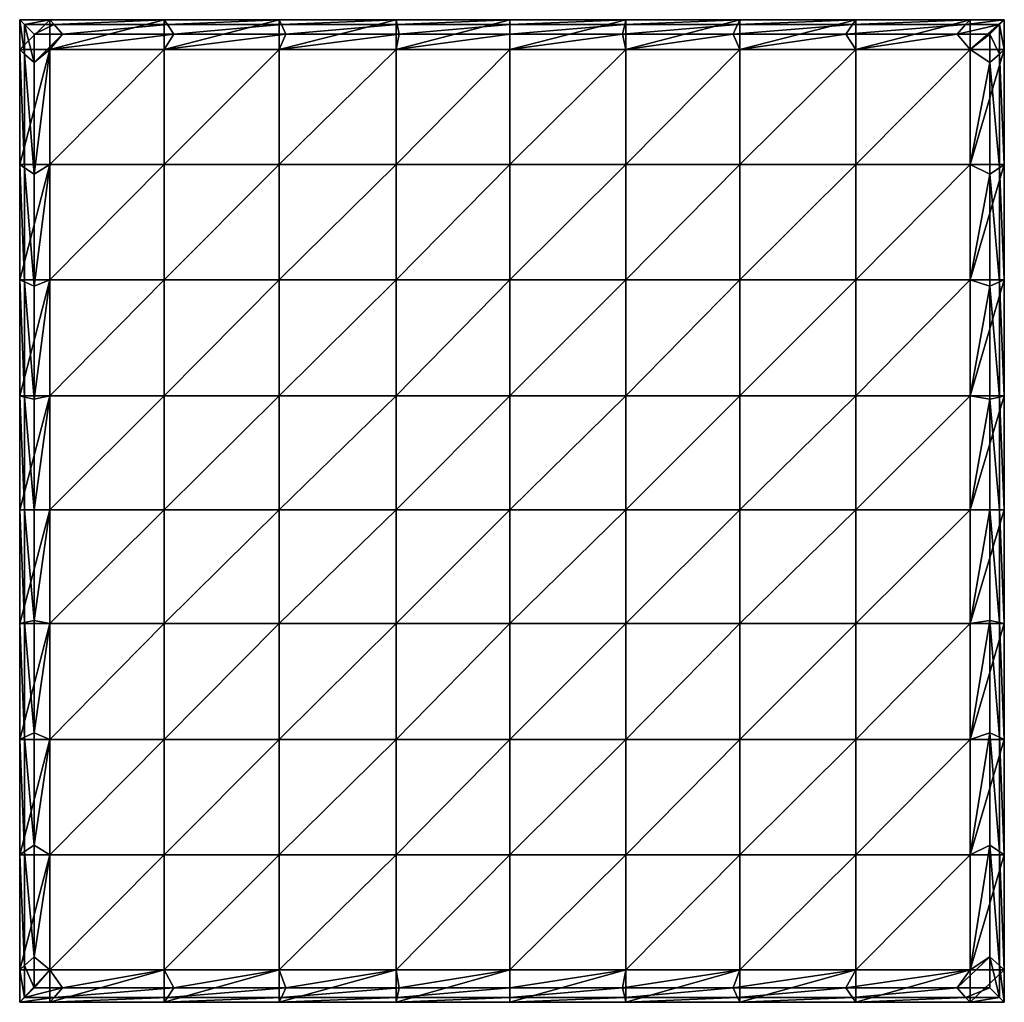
# Model space of a CAD drawing. Header units: inches. Extents: x -426 to 430, y -428 to 426.
import ezdxf

# ---------------------------------------------------------------- set-up
doc = ezdxf.new("R2010")
doc.units = ezdxf.units.IN
doc.header["$MEASUREMENT"] = 0
doc.layers.get('0').update_dxf_attribs({"color": 36, "true_color": 0x863b08})

msp = doc.modelspace()

# ---------------------------------------------------------------- meshes
at = {"color": 18, "true_color": 0x000000}
mesh = msp.add_polyface(dxfattribs=at)
corners = [(-426.14, 300.09, -10.49), (-426.14, 399.99, -10.49), (-400.09, 399.99, -10.49), (-400.09, 300.09, -10.49), (-300.57, 399.99, -10.49), (-426.14, 426.02, -10.49), (-400.09, 426.02, -10.49), (-300.57, 426.02, -10.49), (-400.09, 300.09, 2.6), (-413.45, 291.63, 2.6), (-413.45, 194.4, 2.6), (-300.57, 300.09, 1.2), (-400.09, 300.09, 1.2), (-400.09, 200.04, 1.2), (-400.09, 399.99, 2.6), (-413.45, 388.71, 2.6), (-300.57, 399.99, 1.2), (-400.09, 399.99, 1.2), (-388.8, 413.33, 2.6), (-413.45, 413.33, 2.6), (-300.57, 399.99, 2.6), (-292.1, 413.33, 2.6), (-400.09, 426.02, -6.12), (-300.57, 426.02, -6.12), (-426.14, 426.02, -6.12), (-396.25, 421.71, -1.76), (-297.69, 421.71, -1.76), (-421.83, 421.71, -1.76), (-426.14, 399.99, -6.12), (-426.14, 300.09, -6.12), (-421.83, 396.16, -1.76), (-421.83, 297.21, -1.76)]
mesh.append_faces([[corners[k] for k in face] for face in [(0, 1, 2, 0), (2, 3, 0, 2), (3, 2, 4, 3), (1, 5, 6, 1), (6, 2, 1, 6), (2, 6, 7, 2), (8, 9, 10, 8), (11, 12, 13, 11), (9, 8, 14, 9), (14, 15, 9, 14), (12, 11, 16, 12), (16, 17, 12, 16), (15, 14, 18, 15), (18, 19, 15, 18), (14, 20, 21, 14), (21, 18, 14, 21), (7, 6, 22, 7), (22, 23, 7, 22), (6, 5, 24, 6), (24, 22, 6, 24), (23, 22, 25, 23), (25, 26, 23, 25), (22, 24, 27, 22), (27, 25, 22, 27), (26, 25, 18, 26), (18, 21, 26, 18), (25, 27, 19, 25), (19, 18, 25, 19), (5, 1, 28, 5), (28, 24, 5, 28), (1, 0, 29, 1), (29, 28, 1, 29), (24, 28, 30, 24), (30, 27, 24, 30), (28, 29, 31, 28), (31, 30, 28, 31), (27, 30, 15, 27), (15, 19, 27, 15), (30, 31, 9, 30), (9, 15, 30, 9), (20, 14, 17, 20), (17, 16, 20, 17), (14, 8, 12, 14), (12, 17, 14, 12)]], dxfattribs={"vtx2": -1, "vtx3": -1, "color": 18})
mesh = msp.add_polyface(dxfattribs=at)
corners = [(-200.62, 300.09, -10.49), (-200.62, 399.99, -10.49), (-99.03, 399.99, -10.49), (-99.03, 300.09, -10.49), (0, 399.99, -10.49), (0, 300.09, -10.49), (-300.57, 426.02, -10.49), (-300.57, 399.99, -10.49), (-400.09, 399.99, -10.49), (-200.62, 426.02, -10.49), (-99.03, 426.02, -10.49), (0, 426.02, -10.49), (-200.62, 399.99, 1.2), (-300.57, 399.99, 1.2), (-300.57, 300.09, 1.2), (-99.03, 399.99, 1.2), (-200.62, 300.09, 1.2), (0, 399.99, 1.2), (-99.03, 300.09, 1.2), (-300.57, 399.99, 2.6), (-200.62, 399.99, 2.6), (-194.96, 413.33, 2.6), (-292.1, 413.33, 2.6), (-99.03, 399.99, 2.6), (-96.23, 413.33, 2.6), (0, 399.99, 2.6), (0, 413.33, 2.6), (-99.03, 426.02, -6.12), (0, 426.02, -6.12), (-200.62, 426.02, -6.12), (-300.57, 426.02, -6.12), (-98.08, 421.71, -1.76), (0, 421.71, -1.76), (-198.7, 421.71, -1.76), (-297.69, 421.71, -1.76)]
mesh.append_faces([[corners[k] for k in face] for face in [(0, 1, 2, 0), (2, 3, 0, 2), (3, 2, 4, 3), (4, 5, 3, 4), (6, 7, 8, 6), (7, 6, 9, 7), (9, 1, 7, 9), (1, 9, 10, 1), (10, 2, 1, 10), (2, 10, 11, 2), (11, 4, 2, 11), (12, 13, 14, 12), (15, 12, 16, 15), (17, 15, 18, 17), (19, 20, 21, 19), (21, 22, 19, 21), (20, 23, 24, 20), (24, 21, 20, 24), (23, 25, 26, 23), (26, 24, 23, 26), (11, 10, 27, 11), (27, 28, 11, 27), (10, 9, 29, 10), (29, 27, 10, 29), (9, 6, 30, 9), (30, 29, 9, 30), (28, 27, 31, 28), (31, 32, 28, 31), (27, 29, 33, 27), (33, 31, 27, 33), (29, 30, 34, 29), (34, 33, 29, 34), (32, 31, 24, 32), (24, 26, 32, 24), (31, 33, 21, 31), (21, 24, 31, 21), (33, 34, 22, 33), (22, 21, 33, 22), (25, 23, 15, 25), (15, 17, 25, 15), (23, 20, 12, 23), (12, 15, 23, 12), (20, 19, 13, 20), (13, 12, 20, 13)]], dxfattribs={"vtx2": -1, "vtx3": -1, "color": 18})
mesh = msp.add_polyface(dxfattribs=at)
corners = [(100.71, 300.09, -10.49), (100.71, 399.99, -10.49), (199.68, 399.99, -10.49), (199.68, 300.09, -10.49), (300.45, 399.99, -10.49), (300.45, 300.09, -10.49), (0, 399.99, -10.49), (0, 426.02, -10.49), (100.71, 426.02, -10.49), (199.68, 426.02, -10.49), (300.45, 426.02, -10.49), (399.82, 426.02, -10.49), (100.71, 399.99, 1.2), (0, 399.99, 1.2), (0, 300.09, 1.2), (199.68, 399.99, 1.2), (100.71, 300.09, 1.2), (300.45, 399.99, 1.2), (199.68, 300.09, 1.2), (0, 399.99, 2.6), (100.71, 399.99, 2.6), (97.87, 413.33, 2.6), (0, 413.33, 2.6), (199.68, 399.99, 2.6), (194.04, 413.33, 2.6), (300.45, 399.99, 2.6), (291.98, 413.33, 2.6), (199.68, 426.02, -6.12), (300.45, 426.02, -6.12), (100.71, 426.02, -6.12), (0, 426.02, -6.12), (197.76, 421.71, -1.76), (297.57, 421.71, -1.76), (99.75, 421.71, -1.76), (0, 421.71, -1.76)]
mesh.append_faces([[corners[k] for k in face] for face in [(0, 1, 2, 0), (2, 3, 0, 2), (3, 2, 4, 3), (4, 5, 3, 4), (6, 7, 8, 6), (8, 1, 6, 8), (1, 8, 9, 1), (9, 2, 1, 9), (2, 9, 10, 2), (10, 4, 2, 10), (4, 10, 11, 4), (12, 13, 14, 12), (15, 12, 16, 15), (17, 15, 18, 17), (19, 20, 21, 19), (21, 22, 19, 21), (20, 23, 24, 20), (24, 21, 20, 24), (23, 25, 26, 23), (26, 24, 23, 26), (10, 9, 27, 10), (27, 28, 10, 27), (9, 8, 29, 9), (29, 27, 9, 29), (8, 7, 30, 8), (30, 29, 8, 30), (28, 27, 31, 28), (31, 32, 28, 31), (27, 29, 33, 27), (33, 31, 27, 33), (29, 30, 34, 29), (34, 33, 29, 34), (32, 31, 24, 32), (24, 26, 32, 24), (31, 33, 21, 31), (21, 24, 31, 21), (33, 34, 22, 33), (22, 21, 33, 22), (25, 23, 15, 25), (15, 17, 25, 15), (23, 20, 12, 23), (12, 15, 23, 12), (20, 19, 13, 20), (13, 12, 20, 13)]], dxfattribs={"vtx2": -1, "vtx3": -1, "color": 18})
mesh = msp.add_polyface(dxfattribs=at)
corners = [(300.45, 300.09, -10.49), (300.45, 399.99, -10.49), (399.82, 399.99, -10.49), (399.82, 300.09, -10.49), (429.64, 399.99, -10.49), (429.64, 300.09, -10.49), (399.82, 426.02, -10.49), (429.64, 426.02, -10.49), (399.82, 300.09, 1.2), (300.45, 300.09, 1.2), (300.45, 200.04, 1.2), (399.82, 399.99, 1.2), (300.45, 399.99, 1.2), (399.82, 300.09, 2.6), (416.94, 291.63, 2.6), (416.94, 388.71, 2.6), (399.82, 399.99, 2.6), (300.45, 399.99, 2.6), (388.54, 413.33, 2.6), (291.98, 413.33, 2.6), (416.94, 413.33, 2.6), (429.64, 399.99, -6.12), (429.64, 300.09, -6.12), (429.64, 426.02, -6.12), (425.32, 396.16, -1.76), (425.32, 297.21, -1.76), (425.32, 421.71, -1.76), (399.82, 426.02, -6.12), (300.45, 426.02, -10.49), (300.45, 426.02, -6.12), (395.99, 421.71, -1.76), (297.57, 421.71, -1.76)]
mesh.append_faces([[corners[k] for k in face] for face in [(0, 1, 2, 0), (2, 3, 0, 2), (3, 2, 4, 3), (4, 5, 3, 4), (6, 2, 1, 6), (2, 6, 7, 2), (7, 4, 2, 7), (8, 9, 10, 8), (9, 8, 11, 9), (11, 12, 9, 11), (13, 14, 15, 13), (15, 16, 13, 15), (17, 16, 18, 17), (18, 19, 17, 18), (16, 15, 20, 16), (20, 18, 16, 20), (5, 4, 21, 5), (21, 22, 5, 21), (4, 7, 23, 4), (23, 21, 4, 23), (22, 21, 24, 22), (24, 25, 22, 24), (21, 23, 26, 21), (26, 24, 21, 26), (25, 24, 15, 25), (15, 14, 25, 15), (24, 26, 20, 24), (20, 15, 24, 20), (7, 6, 27, 7), (27, 23, 7, 27), (6, 28, 29, 6), (29, 27, 6, 29), (23, 27, 30, 23), (30, 26, 23, 30), (27, 29, 31, 27), (31, 30, 27, 31), (26, 30, 18, 26), (18, 20, 26, 18), (30, 31, 19, 30), (19, 18, 30, 19), (13, 16, 11, 13), (11, 8, 13, 11), (16, 17, 12, 16), (12, 11, 16, 12)]], dxfattribs={"vtx2": -1, "vtx3": -1, "color": 18})
mesh = msp.add_polyface(dxfattribs=at)
corners = [(-300.57, 0, -10.49), (-300.57, 98.97, -10.49), (-200.62, 98.97, -10.49), (-200.62, 0, -10.49), (-99.03, 98.97, -10.49), (-99.03, 0, -10.49), (0, 98.97, -10.49), (0, 0, -10.49), (-300.57, 200.04, -10.49), (-400.09, 98.97, -10.49), (-200.62, 200.04, -10.49), (-99.03, 200.04, -10.49), (0, 200.04, -10.49), (-300.57, 300.09, -10.49), (-400.09, 200.04, -10.49), (-200.62, 300.09, -10.49), (-99.03, 300.09, -10.49), (0, 300.09, -10.49), (-300.57, 399.99, -10.49), (-400.09, 300.09, -10.49), (-200.62, 399.99, -10.49), (-300.57, 0, 1.2), (-200.62, 0, 1.2), (-200.62, 98.97, 1.2), (-300.57, 98.97, 1.2), (-99.03, 0, 1.2), (-99.03, 98.97, 1.2), (0, 0, 1.2), (0, 98.97, 1.2), (-200.62, 200.04, 1.2), (-300.57, 200.04, 1.2), (-99.03, 200.04, 1.2), (0, 200.04, 1.2), (-200.62, 300.09, 1.2), (-300.57, 300.09, 1.2), (-99.03, 300.09, 1.2), (0, 300.09, 1.2), (-200.62, 399.99, 1.2), (-99.03, 399.99, 1.2), (0, 399.99, 1.2)]
mesh.append_faces([[corners[k] for k in face] for face in [(0, 1, 2, 0), (2, 3, 0, 2), (3, 2, 4, 3), (4, 5, 3, 4), (5, 4, 6, 5), (6, 7, 5, 6), (8, 1, 9, 8), (1, 8, 10, 1), (10, 2, 1, 10), (2, 10, 11, 2), (11, 4, 2, 11), (4, 11, 12, 4), (12, 6, 4, 12), (13, 8, 14, 13), (8, 13, 15, 8), (15, 10, 8, 15), (10, 15, 16, 10), (16, 11, 10, 16), (11, 16, 17, 11), (17, 12, 11, 17), (18, 13, 19, 18), (13, 18, 20, 13), (20, 15, 13, 20), (21, 22, 23, 21), (23, 24, 21, 23), (22, 25, 26, 22), (26, 23, 22, 26), (25, 27, 28, 25), (28, 26, 25, 28), (24, 23, 29, 24), (29, 30, 24, 29), (23, 26, 31, 23), (31, 29, 23, 31), (26, 28, 32, 26), (32, 31, 26, 32), (30, 29, 33, 30), (33, 34, 30, 33), (29, 31, 35, 29), (35, 33, 29, 35), (31, 32, 36, 31), (36, 35, 31, 36), (34, 33, 37, 34), (33, 35, 38, 33), (35, 36, 39, 35)]], dxfattribs={"vtx2": -1, "vtx3": -1, "color": 18})
mesh = msp.add_polyface(dxfattribs=at)
corners = [(0, 0, -10.49), (0, 98.97, -10.49), (100.71, 98.97, -10.49), (100.71, 0, -10.49), (199.68, 98.97, -10.49), (199.68, 0, -10.49), (300.45, 98.97, -10.49), (300.45, 0, -10.49), (399.82, 98.97, -10.49), (0, 200.04, -10.49), (100.71, 200.04, -10.49), (199.68, 200.04, -10.49), (300.45, 200.04, -10.49), (399.82, 200.04, -10.49), (0, 300.09, -10.49), (100.71, 300.09, -10.49), (199.68, 300.09, -10.49), (300.45, 300.09, -10.49), (399.82, 300.09, -10.49), (0, 399.99, -10.49), (100.71, 399.99, -10.49), (0, 0, 1.2), (100.71, 0, 1.2), (100.71, 98.97, 1.2), (0, 98.97, 1.2), (199.68, 0, 1.2), (199.68, 98.97, 1.2), (300.45, 0, 1.2), (300.45, 98.97, 1.2), (100.71, 200.04, 1.2), (0, 200.04, 1.2), (199.68, 200.04, 1.2), (300.45, 200.04, 1.2), (100.71, 300.09, 1.2), (0, 300.09, 1.2), (199.68, 300.09, 1.2), (300.45, 300.09, 1.2), (100.71, 399.99, 1.2), (199.68, 399.99, 1.2), (300.45, 399.99, 1.2)]
mesh.append_faces([[corners[k] for k in face] for face in [(0, 1, 2, 0), (2, 3, 0, 2), (3, 2, 4, 3), (4, 5, 3, 4), (5, 4, 6, 5), (6, 7, 5, 6), (7, 6, 8, 7), (1, 9, 10, 1), (10, 2, 1, 10), (2, 10, 11, 2), (11, 4, 2, 11), (4, 11, 12, 4), (12, 6, 4, 12), (6, 12, 13, 6), (9, 14, 15, 9), (15, 10, 9, 15), (10, 15, 16, 10), (16, 11, 10, 16), (11, 16, 17, 11), (17, 12, 11, 17), (12, 17, 18, 12), (14, 19, 20, 14), (20, 15, 14, 20), (21, 22, 23, 21), (23, 24, 21, 23), (22, 25, 26, 22), (26, 23, 22, 26), (25, 27, 28, 25), (28, 26, 25, 28), (24, 23, 29, 24), (29, 30, 24, 29), (23, 26, 31, 23), (31, 29, 23, 31), (26, 28, 32, 26), (32, 31, 26, 32), (30, 29, 33, 30), (33, 34, 30, 33), (29, 31, 35, 29), (35, 33, 29, 35), (31, 32, 36, 31), (36, 35, 31, 36), (34, 33, 37, 34), (33, 35, 38, 33), (35, 36, 39, 35)]], dxfattribs={"vtx2": -1, "vtx3": -1, "color": 18})
mesh = msp.add_polyface(dxfattribs=at)
corners = [(-426.14, 0, -10.49), (-426.14, 98.97, -10.49), (-400.09, 98.97, -10.49), (-400.09, 0, -10.49), (-300.57, 98.97, -10.49), (-300.57, 0, -10.49), (-426.14, 200.04, -10.49), (-400.09, 200.04, -10.49), (-300.57, 200.04, -10.49), (-426.14, 300.09, -10.49), (-400.09, 300.09, -10.49), (-300.57, 300.09, -10.49), (-413.45, 0, 2.6), (-400.09, 0, 2.6), (-400.09, 98.97, 2.6), (-413.45, 96.18, 2.6), (-400.09, 0, 1.2), (-300.57, 0, 1.2), (-300.57, 98.97, 1.2), (-400.09, 98.97, 1.2), (-400.09, 200.04, 2.6), (-413.45, 194.4, 2.6), (-300.57, 200.04, 1.2), (-400.09, 200.04, 1.2), (-400.09, 300.09, 2.6), (-300.57, 300.09, 1.2), (-426.14, 200.04, -6.12), (-426.14, 300.09, -6.12), (-426.14, 98.97, -6.12), (-426.14, 0, -6.12), (-421.83, 198.12, -1.76), (-421.83, 297.21, -1.76), (-421.83, 98.02, -1.76), (-421.83, 0, -1.76), (-413.45, 291.63, 2.6), (-400.09, 300.09, 1.2)]
mesh.append_faces([[corners[k] for k in face] for face in [(0, 1, 2, 0), (2, 3, 0, 2), (3, 2, 4, 3), (4, 5, 3, 4), (1, 6, 7, 1), (7, 2, 1, 7), (2, 7, 8, 2), (6, 9, 10, 6), (10, 7, 6, 10), (7, 10, 11, 7), (12, 13, 14, 12), (14, 15, 12, 14), (16, 17, 18, 16), (18, 19, 16, 18), (15, 14, 20, 15), (20, 21, 15, 20), (19, 18, 22, 19), (22, 23, 19, 22), (21, 20, 24, 21), (23, 22, 25, 23), (9, 6, 26, 9), (26, 27, 9, 26), (6, 1, 28, 6), (28, 26, 6, 28), (1, 0, 29, 1), (29, 28, 1, 29), (27, 26, 30, 27), (30, 31, 27, 30), (26, 28, 32, 26), (32, 30, 26, 32), (28, 29, 33, 28), (33, 32, 28, 33), (31, 30, 21, 31), (21, 34, 31, 21), (30, 32, 15, 30), (15, 21, 30, 15), (32, 33, 12, 32), (12, 15, 32, 12), (24, 20, 23, 24), (23, 35, 24, 23), (20, 14, 19, 20), (19, 23, 20, 19), (14, 13, 16, 14), (16, 19, 14, 16)]], dxfattribs={"vtx2": -1, "vtx3": -1, "color": 18})
mesh = msp.add_polyface(dxfattribs=at)
corners = [(399.82, 98.97, -10.49), (399.82, 0, -10.49), (300.45, 0, -10.49), (429.64, 98.97, -10.49), (429.64, 0, -10.49), (399.82, 200.04, -10.49), (300.45, 98.97, -10.49), (429.64, 200.04, -10.49), (399.82, 300.09, -10.49), (300.45, 200.04, -10.49), (429.64, 300.09, -10.49), (300.45, 0, 1.2), (399.82, 0, 1.2), (399.82, 98.97, 1.2), (300.45, 98.97, 1.2), (399.82, 0, 2.6), (416.94, 0, 2.6), (416.94, 96.18, 2.6), (399.82, 98.97, 2.6), (399.82, 200.04, 1.2), (300.45, 200.04, 1.2), (416.94, 194.4, 2.6), (399.82, 200.04, 2.6), (399.82, 300.09, 1.2), (416.94, 291.63, 2.6), (399.82, 300.09, 2.6), (429.64, 98.97, -6.12), (429.64, 0, -6.12), (429.64, 200.04, -6.12), (429.64, 300.09, -6.12), (425.32, 98.02, -1.76), (425.32, 0, -1.76), (425.32, 198.12, -1.76), (425.32, 297.21, -1.76)]
mesh.append_faces([[corners[k] for k in face] for face in [(0, 1, 2, 0), (1, 0, 3, 1), (3, 4, 1, 3), (5, 0, 6, 5), (0, 5, 7, 0), (7, 3, 0, 7), (8, 5, 9, 8), (5, 8, 10, 5), (10, 7, 5, 10), (11, 12, 13, 11), (13, 14, 11, 13), (15, 16, 17, 15), (17, 18, 15, 17), (14, 13, 19, 14), (19, 20, 14, 19), (18, 17, 21, 18), (21, 22, 18, 21), (20, 19, 23, 20), (22, 21, 24, 22), (24, 25, 22, 24), (4, 3, 26, 4), (26, 27, 4, 26), (3, 7, 28, 3), (28, 26, 3, 28), (7, 10, 29, 7), (29, 28, 7, 29), (27, 26, 30, 27), (30, 31, 27, 30), (26, 28, 32, 26), (32, 30, 26, 32), (28, 29, 33, 28), (33, 32, 28, 33), (31, 30, 17, 31), (17, 16, 31, 17), (30, 32, 21, 30), (21, 17, 30, 21), (32, 33, 24, 32), (24, 21, 32, 24), (15, 18, 13, 15), (13, 12, 15, 13), (18, 22, 19, 18), (19, 13, 18, 19), (22, 25, 23, 22), (23, 19, 22, 23)]], dxfattribs={"vtx2": -1, "vtx3": -1, "color": 18})
mesh = msp.add_polyface(dxfattribs=at)
corners = [(-426.14, -299.82, -10.49), (-426.14, -199.59, -10.49), (-400.09, -199.59, -10.49), (-400.09, -299.82, -10.49), (-300.57, -199.59, -10.49), (-426.14, -98.86, -10.49), (-400.09, -98.86, -10.49), (-300.57, -98.86, -10.49), (-426.14, 0, -10.49), (-400.09, 0, -10.49), (-300.57, 0, -10.49), (-400.09, -299.82, 2.6), (-413.45, -291.36, 2.6), (-413.45, -388.65, 2.6), (-400.09, -199.59, 2.6), (-413.45, -193.96, 2.6), (-400.09, -299.82, 1.2), (-300.57, -299.82, 1.2), (-300.57, -199.59, 1.2), (-400.09, -199.59, 1.2), (-400.09, -98.86, 2.6), (-413.45, -96.07, 2.6), (-300.57, -98.86, 1.2), (-400.09, -98.86, 1.2), (-400.09, 0, 2.6), (-413.45, 0, 2.6), (-426.14, -98.86, -6.12), (-426.14, 0, -6.12), (-426.14, -199.59, -6.12), (-426.14, -299.82, -6.12), (-421.83, -97.92, -1.76), (-421.83, 0, -1.76), (-421.83, -197.68, -1.76), (-421.83, -296.95, -1.76), (-400.09, 0, 1.2)]
mesh.append_faces([[corners[k] for k in face] for face in [(0, 1, 2, 0), (2, 3, 0, 2), (3, 2, 4, 3), (1, 5, 6, 1), (6, 2, 1, 6), (2, 6, 7, 2), (5, 8, 9, 5), (9, 6, 5, 9), (6, 9, 10, 6), (11, 12, 13, 11), (12, 11, 14, 12), (14, 15, 12, 14), (16, 17, 18, 16), (18, 19, 16, 18), (15, 14, 20, 15), (20, 21, 15, 20), (19, 18, 22, 19), (22, 23, 19, 22), (21, 20, 24, 21), (24, 25, 21, 24), (8, 5, 26, 8), (26, 27, 8, 26), (5, 1, 28, 5), (28, 26, 5, 28), (1, 0, 29, 1), (29, 28, 1, 29), (27, 26, 30, 27), (30, 31, 27, 30), (26, 28, 32, 26), (32, 30, 26, 32), (28, 29, 33, 28), (33, 32, 28, 33), (31, 30, 21, 31), (21, 25, 31, 21), (30, 32, 15, 30), (15, 21, 30, 15), (32, 33, 12, 32), (12, 15, 32, 12), (24, 20, 23, 24), (23, 34, 24, 23), (20, 14, 19, 20), (19, 23, 20, 19), (14, 11, 16, 14), (16, 19, 14, 16)]], dxfattribs={"vtx2": -1, "vtx3": -1, "color": 18})
mesh = msp.add_polyface(dxfattribs=at)
corners = [(-300.57, -199.59, -10.49), (-300.57, -299.82, -10.49), (-400.09, -299.82, -10.49), (-200.62, -199.59, -10.49), (-200.62, -299.82, -10.49), (-99.03, -199.59, -10.49), (-99.03, -299.82, -10.49), (0, -199.59, -10.49), (0, -299.82, -10.49), (-300.57, -98.86, -10.49), (-400.09, -199.59, -10.49), (-200.62, -98.86, -10.49), (-99.03, -98.86, -10.49), (0, -98.86, -10.49), (-300.57, 0, -10.49), (-400.09, -98.86, -10.49), (-200.62, 0, -10.49), (-99.03, 0, -10.49), (0, 0, -10.49), (-200.62, -299.82, 1.2), (-300.57, -299.82, 1.2), (-300.57, -399.93, 1.2), (-99.03, -299.82, 1.2), (-200.62, -399.93, 1.2), (0, -299.82, 1.2), (-99.03, -399.93, 1.2), (-200.62, -199.59, 1.2), (-300.57, -199.59, 1.2), (-99.03, -199.59, 1.2), (0, -199.59, 1.2), (-200.62, -98.86, 1.2), (-300.57, -98.86, 1.2), (-99.03, -98.86, 1.2), (0, -98.86, 1.2), (-400.09, -98.86, 1.2), (-300.57, 0, 1.2), (-400.09, 0, 1.2), (-200.62, 0, 1.2), (-99.03, 0, 1.2), (0, 0, 1.2)]
mesh.append_faces([[corners[k] for k in face] for face in [(0, 1, 2, 0), (1, 0, 3, 1), (3, 4, 1, 3), (4, 3, 5, 4), (5, 6, 4, 5), (6, 5, 7, 6), (7, 8, 6, 7), (9, 0, 10, 9), (0, 9, 11, 0), (11, 3, 0, 11), (3, 11, 12, 3), (12, 5, 3, 12), (5, 12, 13, 5), (13, 7, 5, 13), (14, 9, 15, 14), (9, 14, 16, 9), (16, 11, 9, 16), (11, 16, 17, 11), (17, 12, 11, 17), (12, 17, 18, 12), (18, 13, 12, 18), (19, 20, 21, 19), (22, 19, 23, 22), (24, 22, 25, 24), (20, 19, 26, 20), (26, 27, 20, 26), (19, 22, 28, 19), (28, 26, 19, 28), (22, 24, 29, 22), (29, 28, 22, 29), (27, 26, 30, 27), (30, 31, 27, 30), (26, 28, 32, 26), (32, 30, 26, 32), (28, 29, 33, 28), (33, 32, 28, 33), (34, 31, 35, 34), (35, 36, 34, 35), (31, 30, 37, 31), (37, 35, 31, 37), (30, 32, 38, 30), (38, 37, 30, 38), (32, 33, 39, 32), (39, 38, 32, 39)]], dxfattribs={"vtx2": -1, "vtx3": -1, "color": 18})
mesh = msp.add_polyface(dxfattribs=at)
corners = [(300.45, -299.82, -10.49), (300.45, -399.93, -10.49), (199.68, -399.93, -10.49), (399.82, -299.82, -10.49), (0, -299.82, -10.49), (0, -199.59, -10.49), (100.71, -199.59, -10.49), (100.71, -299.82, -10.49), (199.68, -199.59, -10.49), (199.68, -299.82, -10.49), (300.45, -199.59, -10.49), (399.82, -199.59, -10.49), (0, -98.86, -10.49), (100.71, -98.86, -10.49), (199.68, -98.86, -10.49), (300.45, -98.86, -10.49), (399.82, -98.86, -10.49), (0, 0, -10.49), (100.71, 0, -10.49), (199.68, 0, -10.49), (300.45, 0, -10.49), (399.82, 0, -10.49), (100.71, -299.82, 1.2), (0, -299.82, 1.2), (0, -399.93, 1.2), (199.68, -299.82, 1.2), (100.71, -399.93, 1.2), (300.45, -299.82, 1.2), (199.68, -399.93, 1.2), (100.71, -199.59, 1.2), (0, -199.59, 1.2), (199.68, -199.59, 1.2), (300.45, -199.59, 1.2), (100.71, -98.86, 1.2), (0, -98.86, 1.2), (199.68, -98.86, 1.2), (300.45, -98.86, 1.2), (100.71, 0, 1.2), (0, 0, 1.2), (199.68, 0, 1.2), (300.45, 0, 1.2)]
mesh.append_faces([[corners[k] for k in face] for face in [(0, 1, 2, 0), (1, 0, 3, 1), (4, 5, 6, 4), (6, 7, 4, 6), (7, 6, 8, 7), (8, 9, 7, 8), (9, 8, 10, 9), (10, 0, 9, 10), (0, 10, 11, 0), (5, 12, 13, 5), (13, 6, 5, 13), (6, 13, 14, 6), (14, 8, 6, 14), (8, 14, 15, 8), (15, 10, 8, 15), (10, 15, 16, 10), (12, 17, 18, 12), (18, 13, 12, 18), (13, 18, 19, 13), (19, 14, 13, 19), (14, 19, 20, 14), (20, 15, 14, 20), (15, 20, 21, 15), (22, 23, 24, 22), (25, 22, 26, 25), (27, 25, 28, 27), (23, 22, 29, 23), (29, 30, 23, 29), (22, 25, 31, 22), (31, 29, 22, 31), (25, 27, 32, 25), (32, 31, 25, 32), (30, 29, 33, 30), (33, 34, 30, 33), (29, 31, 35, 29), (35, 33, 29, 35), (31, 32, 36, 31), (36, 35, 31, 36), (34, 33, 37, 34), (37, 38, 34, 37), (33, 35, 39, 33), (39, 37, 33, 39), (35, 36, 40, 35), (40, 39, 35, 40)]], dxfattribs={"vtx2": -1, "vtx3": -1, "color": 18})
mesh = msp.add_polyface(dxfattribs=at)
corners = [(399.82, -199.59, -10.49), (399.82, -299.82, -10.49), (300.45, -299.82, -10.49), (429.64, -199.59, -10.49), (429.64, -299.82, -10.49), (399.82, -98.86, -10.49), (300.45, -199.59, -10.49), (429.64, -98.86, -10.49), (399.82, 0, -10.49), (300.45, -98.86, -10.49), (429.64, 0, -10.49), (399.82, -199.59, 1.2), (300.45, -199.59, 1.2), (300.45, -299.82, 1.2), (399.82, -299.82, 2.6), (416.94, -291.36, 2.6), (416.94, -193.96, 2.6), (399.82, -199.59, 2.6), (399.82, -98.86, 1.2), (300.45, -98.86, 1.2), (416.94, -96.07, 2.6), (399.82, -98.86, 2.6), (399.82, 0, 1.2), (300.45, 0, 1.2), (416.94, 0, 2.6), (399.82, 0, 2.6), (429.64, -199.59, -6.12), (429.64, -299.82, -6.12), (429.64, -98.86, -6.12), (429.64, 0, -6.12), (425.32, -197.68, -1.76), (425.32, -296.95, -1.76), (425.32, -97.92, -1.76), (425.32, 0, -1.76), (399.82, -299.82, 1.2)]
mesh.append_faces([[corners[k] for k in face] for face in [(0, 1, 2, 0), (1, 0, 3, 1), (3, 4, 1, 3), (5, 0, 6, 5), (0, 5, 7, 0), (7, 3, 0, 7), (8, 5, 9, 8), (5, 8, 10, 5), (10, 7, 5, 10), (11, 12, 13, 11), (14, 15, 16, 14), (16, 17, 14, 16), (12, 11, 18, 12), (18, 19, 12, 18), (17, 16, 20, 17), (20, 21, 17, 20), (19, 18, 22, 19), (22, 23, 19, 22), (21, 20, 24, 21), (24, 25, 21, 24), (4, 3, 26, 4), (26, 27, 4, 26), (3, 7, 28, 3), (28, 26, 3, 28), (7, 10, 29, 7), (29, 28, 7, 29), (27, 26, 30, 27), (30, 31, 27, 30), (26, 28, 32, 26), (32, 30, 26, 32), (28, 29, 33, 28), (33, 32, 28, 33), (31, 30, 16, 31), (16, 15, 31, 16), (30, 32, 20, 30), (20, 16, 30, 20), (32, 33, 24, 32), (24, 20, 32, 24), (14, 17, 11, 14), (11, 34, 14, 11), (17, 21, 18, 17), (18, 11, 17, 18), (21, 25, 22, 21), (22, 18, 21, 22)]], dxfattribs={"vtx2": -1, "vtx3": -1, "color": 18})
mesh = msp.add_polyface(dxfattribs=at)
corners = [(300.45, -428.04, -10.49), (300.45, -399.93, -10.49), (399.82, -399.93, -10.49), (399.82, -428.04, -10.49), (429.64, -399.93, -10.49), (429.64, -428.04, -10.49), (399.82, -299.82, -10.49), (429.64, -299.82, -10.49), (291.98, -415.35, 2.6), (388.54, -415.35, 2.6), (399.82, -399.93, 2.6), (300.45, -399.93, 2.6), (416.94, -415.35, 2.6), (416.94, -388.65, 2.6), (300.45, -399.93, 1.2), (399.82, -399.93, 1.2), (399.82, -299.82, 1.2), (300.45, -299.82, 1.2), (416.94, -291.36, 2.6), (399.82, -299.82, 2.6), (399.82, -199.59, 1.2), (399.82, -428.04, -6.12), (300.45, -428.04, -6.12), (429.64, -428.04, -6.12), (395.99, -423.73, -1.76), (297.57, -423.73, -1.76), (425.32, -423.73, -1.76), (429.64, -399.93, -6.12), (429.64, -299.82, -6.12), (425.32, -396.1, -1.76), (425.32, -296.95, -1.76)]
mesh.append_faces([[corners[k] for k in face] for face in [(0, 1, 2, 0), (2, 3, 0, 2), (3, 2, 4, 3), (4, 5, 3, 4), (6, 2, 1, 6), (2, 6, 7, 2), (7, 4, 2, 7), (8, 9, 10, 8), (10, 11, 8, 10), (9, 12, 13, 9), (13, 10, 9, 13), (14, 15, 16, 14), (16, 17, 14, 16), (10, 13, 18, 10), (18, 19, 10, 18), (17, 16, 20, 17), (0, 3, 21, 0), (21, 22, 0, 21), (3, 5, 23, 3), (23, 21, 3, 23), (22, 21, 24, 22), (24, 25, 22, 24), (21, 23, 26, 21), (26, 24, 21, 26), (25, 24, 9, 25), (9, 8, 25, 9), (24, 26, 12, 24), (12, 9, 24, 12), (5, 4, 27, 5), (27, 23, 5, 27), (4, 7, 28, 4), (28, 27, 4, 28), (23, 27, 29, 23), (29, 26, 23, 29), (27, 28, 30, 27), (30, 29, 27, 30), (26, 29, 13, 26), (13, 12, 26, 13), (29, 30, 18, 29), (18, 13, 29, 18), (11, 10, 15, 11), (15, 14, 11, 15), (10, 19, 16, 10), (16, 15, 10, 16)]], dxfattribs={"vtx2": -1, "vtx3": -1, "color": 18})
mesh = msp.add_polyface(dxfattribs=at)
corners = [(-426.14, -428.04, -10.49), (-426.14, -399.93, -10.49), (-400.09, -399.93, -10.49), (-400.09, -428.04, -10.49), (-300.57, -399.93, -10.49), (-300.57, -428.04, -10.49), (-200.62, -399.93, -10.49), (-426.14, -299.82, -10.49), (-400.09, -299.82, -10.49), (-300.57, -299.82, -10.49), (-413.45, -415.35, 2.6), (-388.8, -415.35, 2.6), (-400.09, -399.93, 2.6), (-413.45, -388.65, 2.6), (-292.1, -415.35, 2.6), (-300.57, -399.93, 2.6), (-400.09, -299.82, 2.6), (-400.09, -399.93, 1.2), (-300.57, -399.93, 1.2), (-300.57, -299.82, 1.2), (-400.09, -299.82, 1.2), (-400.09, -428.04, -6.12), (-426.14, -428.04, -6.12), (-300.57, -428.04, -6.12), (-396.25, -423.73, -1.76), (-421.83, -423.73, -1.76), (-297.69, -423.73, -1.76), (-426.14, -399.93, -6.12), (-426.14, -299.82, -6.12), (-421.83, -396.1, -1.76), (-421.83, -296.95, -1.76), (-413.45, -291.36, 2.6)]
mesh.append_faces([[corners[k] for k in face] for face in [(0, 1, 2, 0), (2, 3, 0, 2), (3, 2, 4, 3), (4, 5, 3, 4), (5, 4, 6, 5), (1, 7, 8, 1), (8, 2, 1, 8), (2, 8, 9, 2), (9, 4, 2, 9), (10, 11, 12, 10), (12, 13, 10, 12), (11, 14, 15, 11), (15, 12, 11, 15), (13, 12, 16, 13), (17, 18, 19, 17), (19, 20, 17, 19), (0, 3, 21, 0), (21, 22, 0, 21), (3, 5, 23, 3), (23, 21, 3, 23), (22, 21, 24, 22), (24, 25, 22, 24), (21, 23, 26, 21), (26, 24, 21, 26), (25, 24, 11, 25), (11, 10, 25, 11), (24, 26, 14, 24), (14, 11, 24, 14), (7, 1, 27, 7), (27, 28, 7, 27), (1, 0, 22, 1), (22, 27, 1, 22), (28, 27, 29, 28), (29, 30, 28, 29), (27, 22, 25, 27), (25, 29, 27, 25), (30, 29, 13, 30), (13, 31, 30, 13), (29, 25, 10, 29), (10, 13, 29, 10), (12, 15, 18, 12), (18, 17, 12, 18), (16, 12, 17, 16), (17, 20, 16, 17)]], dxfattribs={"vtx2": -1, "vtx3": -1, "color": 18})
mesh = msp.add_polyface(dxfattribs=at)
corners = [(-200.62, -399.93, -10.49), (-200.62, -428.04, -10.49), (-300.57, -428.04, -10.49), (-99.03, -399.93, -10.49), (-99.03, -428.04, -10.49), (0, -399.93, -10.49), (0, -428.04, -10.49), (-300.57, -399.93, -10.49), (-300.57, -299.82, -10.49), (-200.62, -299.82, -10.49), (-99.03, -299.82, -10.49), (0, -299.82, -10.49), (-292.1, -415.35, 2.6), (-194.96, -415.35, 2.6), (-200.62, -399.93, 2.6), (-300.57, -399.93, 2.6), (-96.23, -415.35, 2.6), (-99.03, -399.93, 2.6), (0, -415.35, 2.6), (0, -399.93, 2.6), (-300.57, -399.93, 1.2), (-200.62, -399.93, 1.2), (-200.62, -299.82, 1.2), (-99.03, -399.93, 1.2), (-99.03, -299.82, 1.2), (0, -399.93, 1.2), (0, -299.82, 1.2), (-200.62, -428.04, -6.12), (-300.57, -428.04, -6.12), (-99.03, -428.04, -6.12), (0, -428.04, -6.12), (-198.7, -423.73, -1.76), (-297.69, -423.73, -1.76), (-98.08, -423.73, -1.76), (0, -423.73, -1.76)]
mesh.append_faces([[corners[k] for k in face] for face in [(0, 1, 2, 0), (1, 0, 3, 1), (3, 4, 1, 3), (4, 3, 5, 4), (5, 6, 4, 5), (7, 8, 9, 7), (9, 0, 7, 9), (0, 9, 10, 0), (10, 3, 0, 10), (3, 10, 11, 3), (11, 5, 3, 11), (12, 13, 14, 12), (14, 15, 12, 14), (13, 16, 17, 13), (17, 14, 13, 17), (16, 18, 19, 16), (19, 17, 16, 19), (20, 21, 22, 20), (21, 23, 24, 21), (23, 25, 26, 23), (2, 1, 27, 2), (27, 28, 2, 27), (1, 4, 29, 1), (29, 27, 1, 29), (4, 6, 30, 4), (30, 29, 4, 30), (28, 27, 31, 28), (31, 32, 28, 31), (27, 29, 33, 27), (33, 31, 27, 33), (29, 30, 34, 29), (34, 33, 29, 34), (32, 31, 13, 32), (13, 12, 32, 13), (31, 33, 16, 31), (16, 13, 31, 16), (33, 34, 18, 33), (18, 16, 33, 18), (15, 14, 21, 15), (21, 20, 15, 21), (14, 17, 23, 14), (23, 21, 14, 23), (17, 19, 25, 17), (25, 23, 17, 25)]], dxfattribs={"vtx2": -1, "vtx3": -1, "color": 18})
mesh = msp.add_polyface(dxfattribs=at)
corners = [(0, -428.04, -10.49), (0, -399.93, -10.49), (100.71, -399.93, -10.49), (100.71, -428.04, -10.49), (199.68, -399.93, -10.49), (199.68, -428.04, -10.49), (300.45, -399.93, -10.49), (300.45, -428.04, -10.49), (0, -299.82, -10.49), (100.71, -299.82, -10.49), (199.68, -299.82, -10.49), (300.45, -299.82, -10.49), (0, -415.35, 2.6), (97.87, -415.35, 2.6), (100.71, -399.93, 2.6), (0, -399.93, 2.6), (194.04, -415.35, 2.6), (199.68, -399.93, 2.6), (291.98, -415.35, 2.6), (300.45, -399.93, 2.6), (0, -399.93, 1.2), (100.71, -399.93, 1.2), (100.71, -299.82, 1.2), (199.68, -399.93, 1.2), (199.68, -299.82, 1.2), (300.45, -399.93, 1.2), (300.45, -299.82, 1.2), (100.71, -428.04, -6.12), (0, -428.04, -6.12), (199.68, -428.04, -6.12), (300.45, -428.04, -6.12), (99.75, -423.73, -1.76), (0, -423.73, -1.76), (197.76, -423.73, -1.76), (297.57, -423.73, -1.76)]
mesh.append_faces([[corners[k] for k in face] for face in [(0, 1, 2, 0), (2, 3, 0, 2), (3, 2, 4, 3), (4, 5, 3, 4), (5, 4, 6, 5), (6, 7, 5, 6), (1, 8, 9, 1), (9, 2, 1, 9), (2, 9, 10, 2), (10, 4, 2, 10), (4, 10, 11, 4), (12, 13, 14, 12), (14, 15, 12, 14), (13, 16, 17, 13), (17, 14, 13, 17), (16, 18, 19, 16), (19, 17, 16, 19), (20, 21, 22, 20), (21, 23, 24, 21), (23, 25, 26, 23), (0, 3, 27, 0), (27, 28, 0, 27), (3, 5, 29, 3), (29, 27, 3, 29), (5, 7, 30, 5), (30, 29, 5, 30), (28, 27, 31, 28), (31, 32, 28, 31), (27, 29, 33, 27), (33, 31, 27, 33), (29, 30, 34, 29), (34, 33, 29, 34), (32, 31, 13, 32), (13, 12, 32, 13), (31, 33, 16, 31), (16, 13, 31, 16), (33, 34, 18, 33), (18, 16, 33, 18), (15, 14, 21, 15), (21, 20, 15, 21), (14, 17, 23, 14), (23, 21, 14, 23), (17, 19, 25, 17), (25, 23, 17, 25)]], dxfattribs={"vtx2": -1, "vtx3": -1, "color": 18})

doc.saveas('drawing.dxf')
